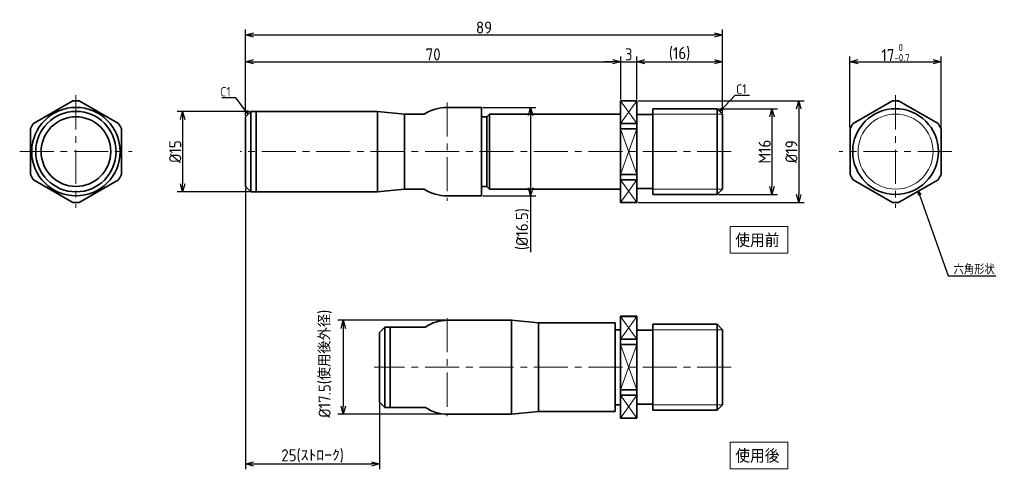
# Model space of a CAD drawing. Header units: millimetres. Extents: x 120 to 303, y -76 to 8.
import ezdxf

# ---------------------------------------------------------------- set-up
doc = ezdxf.new("R2010")
doc.units = ezdxf.units.MM
doc.header["$LTSCALE"] = 0.2
doc.linetypes.add('CENTER', pattern=[50.8, 31.75, -6.35, 6.35, -6.35])
for name, color, linetype, lineweight in [('18-0-CON', 3, 'Continuous', 18), ('18-2-CEN', 1, 'CENTER', 18), ('35-0-CON', 7, 'Continuous', 35)]:
    doc.layers.add(name, color=color, linetype=linetype, lineweight=lineweight)
doc.styles.add('Dimension', font='isocp.shx', dxfattribs={"bigfont": 'bigfont.shx'})
doc.styles.get("Standard").update_dxf_attribs({"font": 'isocp.shx', "bigfont": 'bigfont.shx'})
doc.dimstyles.new('外形図／部品図', dxfattribs={"dimscale": 0, "dimtxt": 4.5, "dimasz": 3, "dimexe": 2, "dimexo": 0.5, "dimgap": 0.5, "dimtad": 1, "dimdec": 3, "dimdsep": 46, "dimtxsty": 'Dimension', "dimblk": 'OPEN30', "dimcen": 2.5, "dimclrd": 161, "dimclre": 161, "dimclrt": 161, "dimazin": 2, "dimtm": 1e-09, "dimtfac": 0.6, "dimtdec": 3, "dimtmove": 0, "dimatfit": 3, "dimldrblk": 'OPEN30', "dimfxl": 1, "dimarcsym": 0})
doc.dimstyles.new('計画図', dxfattribs={"dimscale": 0, "dimtxt": 3.5, "dimasz": 1.5, "dimexe": 1, "dimexo": 0.5, "dimgap": 0.5, "dimtad": 1, "dimdec": 3, "dimdsep": 46, "dimtxsty": 'Dimension', "dimblk": 'OBLIQUE', "dimcen": 2.5, "dimclrd": 161, "dimclre": 161, "dimclrt": 161, "dimazin": 2, "dimtp": 0.1, "dimtfac": 0.6, "dimtdec": 3, "dimtmove": 0, "dimatfit": 3, "dimldrblk": 'OPEN30', "dimfxl": 1, "dimarcsym": 0})

# ---------------------------------------------------------------- blocks, each defined once
blk = doc.blocks.new('_Oblique')
at = {"color": 0, "linetype": 'ByBlock', "lineweight": -2}
blk.add_line((-0.5, -0.5), (0.5, 0.5), dxfattribs=at)
blk = doc.blocks.new('_Open30')
at = {"color": 0, "linetype": 'ByBlock', "lineweight": -2}
for p, q in [((-1, 0.27), (0, 0)), ((0, 0), (-1, -0.27)), ((0, 0), (-1, 0))]:
    blk.add_line(p, q, dxfattribs=at)
blk = doc.blocks.new('*D33')
at = {"layer": '18-0-CON', "color": 161, "lineweight": -2}
for p, q in [((274.56, -12.27), (274.56, 1)), ((276.06, 0), (290.06, 0)), ((291.56, -12.27), (291.56, 1))]:
    blk.add_line(p, q, dxfattribs=at)
at = {"layer": 'Defpoints', "color": 0}
for p in [(291.56, 0), (274.56, -12.52), (291.56, -12.52)]:
    blk.add_point(p, dxfattribs=at)
at = {"layer": '18-0-CON', "color": 161, "lineweight": -2, "xscale": 1.499999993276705, "yscale": 1.499999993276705, "zscale": 1.499999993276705, "rotation": 180}
blk.add_blockref('_Open30', (274.56, 0), dxfattribs=at)
at = {"layer": '18-0-CON', "color": 161, "lineweight": -2, "xscale": 1.499999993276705, "yscale": 1.499999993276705, "zscale": 1.499999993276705}
blk.add_blockref('_Open30', (291.56, 0), dxfattribs=at)
at = {"layer": '18-0-CON', "color": 161, "insert": (283.06, 1.72), "char_height": 2.25, "attachment_point": 5, "style": 'Dimension'}
blk.add_mtext('17{\\H1.350000;\\S 0^ -0.7;}', dxfattribs=at)
blk = doc.blocks.new('*D34')
at = {"layer": '18-0-CON', "color": 161, "lineweight": -2}
for p, q in [((162.51, -9.27), (149, -9.27)), ((150, -10.77), (150, -22.77)), ((162.51, -24.27), (149, -24.27))]:
    blk.add_line(p, q, dxfattribs=at)
at = {"layer": 'Defpoints', "color": 0}
for p in [(162.76, -9.27), (150, -24.27), (162.76, -24.27)]:
    blk.add_point(p, dxfattribs=at)
at = {"layer": '18-0-CON', "color": 161, "lineweight": -2, "xscale": 1.499999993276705, "yscale": 1.499999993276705, "zscale": 1.499999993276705}
for p, rotation in [((150, -9.27), 90), ((150, -24.27), 270)]:
    blk.add_blockref('_Open30', p, dxfattribs=dict(at, rotation=rotation))
at = {"layer": '18-0-CON', "color": 161, "insert": (148.63, -16.77), "char_height": 2.25, "attachment_point": 5, "rotation": 90, "style": 'Dimension'}
blk.add_mtext('%%C15', dxfattribs=at)
blk = doc.blocks.new('*D35')
at = {"layer": '18-0-CON', "color": 161, "lineweight": -2}
for p, q in [((161.76, -10.02), (161.76, 1)), ((163.26, 0), (230.26, 0)), ((231.76, -7.02), (231.76, 1))]:
    blk.add_line(p, q, dxfattribs=at)
at = {"layer": 'Defpoints', "color": 0}
for p in [(231.76, 0), (231.76, -7.27), (161.76, -10.27)]:
    blk.add_point(p, dxfattribs=at)
at = {"layer": '18-0-CON', "color": 161, "lineweight": -2, "xscale": 1.499999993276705, "yscale": 1.499999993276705, "zscale": 1.499999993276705, "rotation": 180}
blk.add_blockref('_Open30', (161.76, 0), dxfattribs=at)
at = {"layer": '18-0-CON', "color": 161, "lineweight": -2, "xscale": 1.499999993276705, "yscale": 1.499999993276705, "zscale": 1.499999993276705}
blk.add_blockref('_Open30', (231.76, 0), dxfattribs=at)
at = {"layer": '18-0-CON', "color": 161, "insert": (196.76, 1.37), "char_height": 2.25, "attachment_point": 5, "style": 'Dimension'}
blk.add_mtext('70', dxfattribs=at)
blk = doc.blocks.new('*D36')
at = {"layer": '18-0-CON', "color": 161, "lineweight": -2}
for p, q in [((230.26, 0), (228.76, 0)), ((231.76, -7.02), (231.76, 1)), ((231.76, 0), (234.76, 0)), ((234.76, -7.02), (234.76, 1)), ((236.26, 0), (237.76, 0))]:
    blk.add_line(p, q, dxfattribs=at)
at = {"layer": 'Defpoints', "color": 0}
for p in [(234.76, 0), (231.76, -7.27), (234.76, -7.27)]:
    blk.add_point(p, dxfattribs=at)
at = {"layer": '18-0-CON', "color": 161, "lineweight": -2, "xscale": 1.499999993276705, "yscale": 1.499999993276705, "zscale": 1.499999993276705}
blk.add_blockref('_Open30', (231.76, 0), dxfattribs=at)
at = {"layer": '18-0-CON', "color": 161, "lineweight": -2, "xscale": 1.499999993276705, "yscale": 1.499999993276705, "zscale": 1.499999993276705, "rotation": 180}
blk.add_blockref('_Open30', (234.76, 0), dxfattribs=at)
at = {"layer": '18-0-CON', "color": 161, "insert": (233.26, 1.37), "char_height": 2.25, "attachment_point": 5, "style": 'Dimension'}
blk.add_mtext('3', dxfattribs=at)
blk = doc.blocks.new('*D37')
at = {"layer": '18-0-CON', "color": 161, "lineweight": -2}
for p, q in [((234.76, -7.02), (234.76, 1)), ((236.26, 0), (249.26, 0)), ((250.76, -9.52), (250.76, 1))]:
    blk.add_line(p, q, dxfattribs=at)
at = {"layer": 'Defpoints', "color": 0}
for p in [(250.76, 0), (234.76, -7.27), (250.76, -9.77)]:
    blk.add_point(p, dxfattribs=at)
at = {"layer": '18-0-CON', "color": 161, "lineweight": -2, "xscale": 1.499999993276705, "yscale": 1.499999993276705, "zscale": 1.499999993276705, "rotation": 180}
blk.add_blockref('_Open30', (234.76, 0), dxfattribs=at)
at = {"layer": '18-0-CON', "color": 161, "lineweight": -2, "xscale": 1.499999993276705, "yscale": 1.499999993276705, "zscale": 1.499999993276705}
blk.add_blockref('_Open30', (250.76, 0), dxfattribs=at)
at = {"layer": '18-0-CON', "color": 161, "insert": (242.76, 1.49), "char_height": 2.25, "attachment_point": 5, "style": 'Dimension'}
blk.add_mtext('(16)', dxfattribs=at)
blk = doc.blocks.new('*D38')
at = {"layer": '18-0-CON', "color": 161, "lineweight": -2}
for p, q in [((161.76, -10.02), (161.76, 6)), ((250.76, -9.52), (250.76, 6)), ((163.26, 5), (249.26, 5))]:
    blk.add_line(p, q, dxfattribs=at)
at = {"layer": 'Defpoints', "color": 0}
for p in [(250.76, 5), (161.76, -10.27), (250.76, -9.77)]:
    blk.add_point(p, dxfattribs=at)
at = {"layer": '18-0-CON', "color": 161, "lineweight": -2, "xscale": 1.499999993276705, "yscale": 1.499999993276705, "zscale": 1.499999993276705, "rotation": 180}
blk.add_blockref('_Open30', (161.76, 5), dxfattribs=at)
at = {"layer": '18-0-CON', "color": 161, "lineweight": -2, "xscale": 1.499999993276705, "yscale": 1.499999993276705, "zscale": 1.499999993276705}
blk.add_blockref('_Open30', (250.76, 5), dxfattribs=at)
at = {"layer": '18-0-CON', "color": 161, "insert": (206.26, 6.37), "char_height": 2.25, "attachment_point": 5, "style": 'Dimension'}
blk.add_mtext('89', dxfattribs=at)
blk = doc.blocks.new('*D39')
at = {"layer": '18-0-CON', "color": 161, "lineweight": -2}
for p, q in [((250.01, -8.77), (261, -8.77)), ((260, -10.27), (260, -23.27)), ((250.01, -24.77), (261, -24.77))]:
    blk.add_line(p, q, dxfattribs=at)
at = {"layer": 'Defpoints', "color": 0}
for p in [(249.76, -8.77), (249.76, -24.77), (260, -24.77)]:
    blk.add_point(p, dxfattribs=at)
at = {"layer": '18-0-CON', "color": 161, "lineweight": -2, "xscale": 1.499999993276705, "yscale": 1.499999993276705, "zscale": 1.499999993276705}
for p, rotation in [((260, -8.77), 90), ((260, -24.77), 270)]:
    blk.add_blockref('_Open30', p, dxfattribs=dict(at, rotation=rotation))
at = {"layer": '18-0-CON', "color": 161, "insert": (258.63, -16.77), "char_height": 2.25, "attachment_point": 5, "rotation": 90, "style": 'Dimension'}
blk.add_mtext('M16', dxfattribs=at)
blk = doc.blocks.new('*D40')
at = {"layer": '18-0-CON', "color": 161, "lineweight": -2}
for p, q in [((235.01, -7.27), (266, -7.27)), ((265, -8.77), (265, -24.77)), ((235.01, -26.27), (266, -26.27))]:
    blk.add_line(p, q, dxfattribs=at)
at = {"layer": 'Defpoints', "color": 0}
for p in [(234.76, -7.27), (234.76, -26.27), (265, -26.27)]:
    blk.add_point(p, dxfattribs=at)
at = {"layer": '18-0-CON', "color": 161, "lineweight": -2, "xscale": 1.499999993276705, "yscale": 1.499999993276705, "zscale": 1.499999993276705}
for p, rotation in [((265, -7.27), 90), ((265, -26.27), 270)]:
    blk.add_blockref('_Open30', p, dxfattribs=dict(at, rotation=rotation))
at = {"layer": '18-0-CON', "color": 161, "insert": (263.63, -16.77), "char_height": 2.25, "attachment_point": 5, "rotation": 90, "style": 'Dimension'}
blk.add_mtext('%%C19', dxfattribs=at)
blk = doc.blocks.new('*D41')
at = {"layer": '18-0-CON', "color": 161, "lineweight": -2}
for p, q in [((161.76, -23.52), (161.76, -76)), ((186.76, -63.72), (186.76, -76)), ((163.26, -75), (185.26, -75))]:
    blk.add_line(p, q, dxfattribs=at)
at = {"layer": 'Defpoints', "color": 0}
for p in [(161.76, -23.27), (186.76, -63.47), (186.76, -75)]:
    blk.add_point(p, dxfattribs=at)
at = {"layer": '18-0-CON', "color": 161, "lineweight": -2, "xscale": 1.499999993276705, "yscale": 1.499999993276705, "zscale": 1.499999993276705, "rotation": 180}
blk.add_blockref('_Open30', (161.76, -75), dxfattribs=at)
at = {"layer": '18-0-CON', "color": 161, "lineweight": -2, "xscale": 1.499999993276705, "yscale": 1.499999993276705, "zscale": 1.499999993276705}
blk.add_blockref('_Open30', (186.76, -75), dxfattribs=at)
at = {"layer": '18-0-CON', "color": 161, "insert": (174.26, -73.51), "char_height": 2.25, "attachment_point": 5, "style": 'Dimension'}
blk.add_mtext('25(ｽﾄﾛｰｸ)', dxfattribs=at)
blk = doc.blocks.new('*D42')
at = {"layer": '18-0-CON', "color": 161, "lineweight": -2}
for p, q in [((199.16, -48.22), (179, -48.22)), ((180, -49.72), (180, -64.22)), ((199.16, -65.72), (179, -65.72))]:
    blk.add_line(p, q, dxfattribs=at)
at = {"layer": 'Defpoints', "color": 0}
for p in [(199.41, -48.22), (180, -65.72), (199.41, -65.72)]:
    blk.add_point(p, dxfattribs=at)
at = {"layer": '18-0-CON', "color": 161, "lineweight": -2, "xscale": 1.499999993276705, "yscale": 1.499999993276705, "zscale": 1.499999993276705}
for p, rotation in [((180, -48.22), 90), ((180, -65.72), 270)]:
    blk.add_blockref('_Open30', p, dxfattribs=dict(at, rotation=rotation))
at = {"layer": '18-0-CON', "color": 161, "insert": (176.61, -56.32), "char_height": 2.25, "attachment_point": 5, "rotation": 90, "style": 'Dimension'}
blk.add_mtext('%%c17.5(使用後外径)', dxfattribs=at)
blk = doc.blocks.new('*D43')
at = {"layer": '18-0-CON', "color": 161, "lineweight": -2}
for p, q in [((206.01, -8.52), (215.95, -8.52)), ((214.95, -10.02), (214.95, -23.52)), ((206.01, -25.02), (215.95, -25.02)), ((214.95, -25.02), (214.95, -35.51))]:
    blk.add_line(p, q, dxfattribs=at)
at = {"layer": 'Defpoints', "color": 0}
for p in [(205.76, -8.52), (205.76, -25.02), (214.95, -25.02)]:
    blk.add_point(p, dxfattribs=at)
at = {"layer": '18-0-CON', "color": 161, "lineweight": -2, "xscale": 1.499999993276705, "yscale": 1.499999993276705, "zscale": 1.499999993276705}
for p, rotation in [((214.95, -8.52), 90), ((214.95, -25.02), 270)]:
    blk.add_blockref('_Open30', p, dxfattribs=dict(at, rotation=rotation))
at = {"layer": '18-0-CON', "color": 161, "insert": (213.46, -31.22), "char_height": 2.25, "attachment_point": 5, "rotation": 90, "style": 'Dimension'}
blk.add_mtext('(%%C16.5)', dxfattribs=at)

msp = doc.modelspace()

# ---------------------------------------------------------------- linework, layer by layer
at = {"layer": '18-0-CON'}
for p, q in [((234.7563, -11.5276), (231.7563, -7.285)), ((234.7563, -7.285), (231.7563, -11.5276)), ((250.7563, -9.7675), (237.7563, -9.7675)), ((234.7563, -21.0102), (231.7563, -12.5249)), ((234.7563, -12.5249), (231.7563, -21.0102)), ((234.7563, -26.2501), (231.7563, -22.0074)), ((234.7563, -22.0074), (231.7563, -26.2501)), ((250.7563, -23.7675), (237.7563, -23.7675)), ((234.7563, -51.7296), (231.7563, -47.4869)), ((234.7563, -47.4869), (231.7563, -51.7296)), ((250.7563, -49.9695), (237.7563, -49.9695)), ((234.7563, -61.2121), (231.7563, -52.7268)), ((234.7563, -52.7268), (231.7563, -61.2121)), ((234.7563, -66.452), (231.7563, -62.2094)), ((234.7563, -62.2094), (231.7563, -66.452)), ((250.7563, -63.9695), (237.7563, -63.9695))]:
    msp.add_line(p, q, dxfattribs=at)
for points in [[(252.2231, -30.7147), (262.9755, -30.7147), (262.9755, -35.6987), (252.2231, -35.6987)], [(252.2231, -70.9166), (262.9755, -70.9166), (262.9755, -75.9006), (252.2231, -75.9006)]]:
    msp.add_lwpolyline(points, close=True, dxfattribs=at)
msp.add_circle((283.0628, -16.7675), 7, dxfattribs=at)
at = {"layer": '18-2-CEN'}
for p, q in [((130.0998, -6.2675), (130.0998, -27.2675)), ((283.0628, -6.2675), (283.0628, -27.2675)), ((199.4063, -7.6175), (199.4063, -25.9175)), ((119.5998, -16.7675), (140.5998, -16.7675)), ((252.4063, -16.7675), (160.7563, -16.7675)), ((293.5628, -16.7675), (272.5628, -16.7675)), ((199.4063, -47.8195), (199.4063, -66.1195)), ((252.4063, -56.9695), (185.7563, -56.9695))]:
    msp.add_line(p, q, dxfattribs=at)
at = {"layer": '35-0-CON'}
for p, q in [((122.1756, -11.5276), (129.524, -7.285)), ((138.024, -11.5276), (130.6756, -7.285)), ((231.7563, -7.2675), (231.7563, -26.2675)), ((231.7563, -7.2675), (234.7563, -7.2675)), ((231.7563, -7.285), (234.7563, -7.285)), ((234.7563, -7.2675), (234.7563, -26.2675)), ((275.1386, -11.5276), (282.4871, -7.285)), ((290.9871, -11.5276), (283.6386, -7.285)), ((199.4063, -8.5175), (205.7563, -8.5175)), ((205.7563, -8.5175), (205.7563, -25.0175)), ((237.7563, -8.7675), (249.7563, -8.7675)), ((237.7563, -8.7675), (237.7563, -24.7675)), ((249.7563, -8.7675), (250.7563, -9.7675)), ((249.7563, -8.7675), (249.7563, -24.7675)), ((161.7563, -10.2675), (162.7563, -9.2675)), ((161.7563, -16.7675), (161.7563, -10.2675)), ((163.7563, -9.2675), (162.7563, -9.2675)), ((162.7563, -9.2675), (162.7563, -16.7675)), ((163.7563, -9.2675), (186.4063, -9.2675)), ((163.7563, -16.7675), (163.7563, -9.2675)), ((186.4063, -9.2675), (191.4063, -9.7675)), ((186.4063, -9.2675), (186.4063, -24.2675)), ((191.4063, -9.7675), (195.069, -9.7675)), ((191.4063, -9.7675), (191.4063, -23.7675)), ((205.7563, -10.2675), (206.7563, -10.2675)), ((206.7563, -10.2675), (207.2563, -9.7675)), ((206.7563, -10.2675), (206.7563, -23.2675)), ((207.2563, -9.7675), (231.7563, -9.7675)), ((207.2563, -9.7675), (207.2563, -23.7675)), ((237.7563, -9.8675), (234.7563, -9.8675)), ((250.7563, -9.7675), (250.7563, -23.7675)), ((250.7563, -9.7675), (250.7563, -23.7675)), ((121.5998, -12.5249), (121.5998, -21.0102)), ((138.5998, -12.5249), (138.5998, -21.0102)), ((231.7563, -11.5276), (234.7563, -11.5276)), ((231.7563, -12.5249), (234.7563, -12.5249)), ((274.5628, -12.5249), (274.5628, -21.0102)), ((291.5628, -12.5249), (291.5628, -21.0102)), ((161.7563, -16.7675), (161.7563, -23.2675)), ((162.7563, -24.2675), (162.7563, -16.7675)), ((163.7563, -16.7675), (163.7563, -24.2675)), ((129.524, -26.2501), (122.1756, -22.0074)), ((130.6756, -26.2501), (138.024, -22.0074)), ((231.7563, -21.0102), (234.7563, -21.0102)), ((231.7563, -22.0074), (234.7563, -22.0074)), ((282.4871, -26.2501), (275.1386, -22.0074)), ((283.6386, -26.2501), (290.9871, -22.0074)), ((161.7563, -23.2675), (162.7563, -24.2675)), ((186.4063, -24.2675), (191.4063, -23.7675)), ((191.4063, -23.7675), (195.069, -23.7675)), ((205.7563, -23.2675), (206.7563, -23.2675)), ((206.7563, -23.2675), (207.2563, -23.7675)), ((207.2563, -23.7675), (231.7563, -23.7675)), ((237.7563, -23.6675), (234.7563, -23.6675)), ((249.7563, -24.7675), (250.7563, -23.7675)), ((163.7563, -24.2675), (162.7563, -24.2675)), ((163.7563, -24.2675), (186.4063, -24.2675)), ((199.4063, -25.0175), (205.7563, -25.0175)), ((237.7563, -24.7675), (249.7563, -24.7675)), ((231.7563, -26.2501), (234.7563, -26.2501)), ((231.7563, -26.2675), (234.7563, -26.2675)), ((231.7563, -47.4695), (231.7563, -66.4695)), ((231.7563, -47.4695), (234.7563, -47.4695)), ((231.7563, -47.4869), (234.7563, -47.4869)), ((234.7563, -47.4695), (234.7563, -66.4695)), ((186.7563, -50.4695), (187.7563, -49.4695)), ((188.7563, -49.4695), (187.7563, -49.4695)), ((187.7563, -49.4695), (187.7563, -56.9695)), ((188.7563, -56.9695), (188.7563, -49.4695)), ((188.7563, -49.4695), (195.3366, -49.4695)), ((199.4063, -48.2195), (211.4063, -48.2195)), ((211.4063, -48.2195), (216.4063, -48.7195)), ((211.4063, -48.2195), (211.4063, -65.7195)), ((216.4063, -48.7195), (230.7563, -48.7195)), ((216.4063, -65.2195), (216.4063, -48.7195)), ((230.7563, -48.7195), (230.7563, -65.2195)), ((237.7563, -48.9695), (249.7563, -48.9695)), ((237.7563, -48.9695), (237.7563, -64.9695)), ((249.7563, -48.9695), (250.7563, -49.9695)), ((249.7563, -48.9695), (249.7563, -64.9695)), ((186.7563, -56.9695), (186.7563, -50.4695)), ((230.7563, -49.9695), (231.7563, -49.9695)), ((237.7563, -50.0695), (234.7563, -50.0695)), ((250.7563, -49.9695), (250.7563, -63.9695)), ((250.7563, -49.9695), (250.7563, -63.9695)), ((231.7563, -51.7296), (234.7563, -51.7296)), ((231.7563, -52.7268), (234.7563, -52.7268)), ((186.7563, -56.9695), (186.7563, -63.4695)), ((187.7563, -64.4695), (187.7563, -56.9695)), ((188.7563, -56.9695), (188.7563, -64.4695)), ((231.7563, -61.2121), (234.7563, -61.2121)), ((231.7563, -62.2094), (234.7563, -62.2094)), ((186.7563, -63.4695), (187.7563, -64.4695)), ((230.7563, -63.9695), (231.7563, -63.9695)), ((237.7563, -63.8695), (234.7563, -63.8695)), ((249.7563, -64.9695), (250.7563, -63.9695)), ((188.7563, -64.4695), (187.7563, -64.4695)), ((188.7563, -64.4695), (195.3366, -64.4695)), ((199.4063, -65.7195), (211.4063, -65.7195)), ((211.4063, -65.7195), (216.4063, -65.2195)), ((216.4063, -65.2195), (230.7563, -65.2195)), ((237.7563, -64.9695), (249.7563, -64.9695)), ((231.7563, -66.452), (234.7563, -66.452)), ((231.7563, -66.4695), (234.7563, -66.4695))]:
    msp.add_line(p, q, dxfattribs=at)
for centre, radius in [((130.0998, -16.7675), 8.25), ((283.0628, -16.7675), 8), ((130.0998, -16.7675), 7.5), ((130.0998, -16.7675), 6.5)]:
    msp.add_circle(centre, radius, dxfattribs=at)
for centre, radius, start, end in [((130.0998, -16.7675), 9.5, 86.525352, 93.474648), ((283.0628, -16.7675), 9.5, 86.525352, 93.474648), ((199.4063, -16.6675), 8.15, 90, 122.153456), ((130.0998, -16.7675), 9.5, 146.525352, 153.474648), ((130.0998, -16.7675), 9.5, 26.525352, 33.474648), ((283.0628, -16.7675), 9.5, 146.525352, 153.474648), ((283.0628, -16.7675), 9.5, 26.525352, 33.474648), ((130.0998, -16.7675), 9.5, 206.525352, 213.474648), ((130.0998, -16.7675), 9.5, 326.525352, 333.474648), ((283.0628, -16.7675), 9.5, 206.525352, 213.474648), ((283.0628, -16.7675), 9.5, 326.525352, 333.474648), ((199.4063, -16.8675), 8.15, 237.846544, 270), ((130.0998, -16.7675), 9.5, 266.525352, 273.474648), ((283.0628, -16.7675), 9.5, 266.525352, 273.474648), ((199.4063, -55.4695), 7.25, 90, 124.148424), ((199.4063, -58.4695), 7.25, 235.851576, 270)]:
    msp.add_arc(centre, radius, start, end, dxfattribs=at)

# ---------------------------------------------------------------- texts
at = {"layer": '18-0-CON', "color": 161, "char_height": 1.75, "style": 'Dimension'}
for s, insert, attachment_point in [('C1', (255.228, -5.9793), 9), ('C1', (158.9681, -6.4793), 9), ('六角形状', (293.8735, -39.67), 7)]:
    msp.add_mtext(s, dxfattribs=dict(at, insert=insert, attachment_point=attachment_point))
at = {"layer": '18-0-CON', "char_height": 2.5, "width": 22.984509, "attachment_point": 1}
for s, insert in [('使用前', (253.1563, -32.0855)), ('使用後', (253.1563, -72.2874))]:
    msp.add_mtext(s, dxfattribs=dict(at, insert=insert))

# ---------------------------------------------------------------- dimensions: what is measured, and where the dimension line sits
at = {"layer": '18-0-CON'}
for base, p1, p2, override, picture, middle in [((250.7563, 5), (161.7563, -10.2675), (250.7563, -9.7675), {"dimscale": 0.5}, '*D38', (206.2563, 6.375)), ((291.5628, 0), (274.5628, -12.5249), (291.5628, -12.5249), {"dimscale": 0.5, "dimgap": 0.5, "dimtol": 1, "dimlim": 0, "dimtm": 0.7}, '*D33', (283.0628, 1.7245)), ((231.7563, 0), (161.7563, -10.2675), (231.7563, -7.2675), {"dimscale": 0.5}, '*D35', (196.7563, 1.375)), ((234.7563, 0), (231.7563, -7.2675), (234.7563, -7.2675), {"dimscale": 0.5}, '*D36', (233.2563, 1.375)), ((250.7563, 0), (234.7563, -7.2675), (250.7563, -9.7675), {"dimscale": 0.5, "dimpost": '(<>)'}, '*D37', (242.7563, 1.4875)), ((186.7563, -75), (161.7563, -23.2675), (186.7563, -63.4695), {"dimscale": 0.5, "dimpost": '(ｽﾄﾛｰｸ)'}, '*D41', (174.2563, -73.5125))]:
    dim = msp.add_linear_dim(base=base, p1=p1, p2=p2, dimstyle='外形図／部品図', override=override, dxfattribs=at)
    dim.commit()
    dim.dimension.update_dxf_attribs({"geometry": picture, "text_midpoint": middle})
for base, p1, p2, override, picture, middle in [((265, -26.2675), (234.7563, -7.2675), (234.7563, -26.2675), {"dimscale": 0.5, "dimpost": '%%C<>'}, '*D40', (263.625, -16.7675)), ((260, -24.7675), (249.7563, -8.7675), (249.7563, -24.7675), {"dimscale": 0.5, "dimpost": 'M<>'}, '*D39', (258.625, -16.7675)), ((150, -24.2675), (162.7563, -9.2675), (162.7563, -24.2675), {"dimscale": 0.5, "dimpost": '%%C<>'}, '*D34', (148.625, -16.7675))]:
    dim = msp.add_linear_dim(base=base, p1=p1, p2=p2, angle=90, dimstyle='外形図／部品図', override=override, dxfattribs=at)
    dim.commit()
    dim.dimension.update_dxf_attribs({"geometry": picture, "text_midpoint": middle})
for base, p1, p2, override, picture, middle in [((214.9513, -25.0175), (205.7563, -8.5175), (205.7563, -25.0175), {"dimscale": 0.5, "dimpost": '(%%C<>)'}, '*D43', (214.9513, -31.2155)), ((180, -65.7195), (199.4063, -48.2195), (199.4063, -65.7195), {"dimscale": 0.5, "dimpost": '%%c<>(使用後外径)', "dimtmove": 2}, '*D42', (176.6056, -56.3199))]:
    dim = msp.add_linear_dim(base=base, p1=p1, p2=p2, angle=90, dimstyle='外形図／部品図', override=override, dxfattribs=at)
    dim.commit()
    dim.dimension.update_dxf_attribs({"geometry": picture, "text_midpoint": middle, "dimtype": 160})

# ---------------------------------------------------------------- leaders
at = {"layer": '18-0-CON', "annotation_type": 0, "has_hookline": 1}
for points, hookline_direction, text_width in [([(162.2563, -9.7675), (159.9681, -6.7293), (159.2181, -6.7293)], 1, 1.6565), ([(250.2563, -9.2675), (253.125, -6.2293), (253.875, -6.2293)], 0, 1.6565), ([(287.3128, -24.1288), (292.8735, -39.92), (293.6235, -39.92)], 0, 7.9333)]:
    msp.add_leader(points, dimstyle='計画図', override={"dimscale": 0.5}, dxfattribs=dict(at, hookline_direction=hookline_direction, text_width=text_width))

doc.saveas('drawing.dxf')
